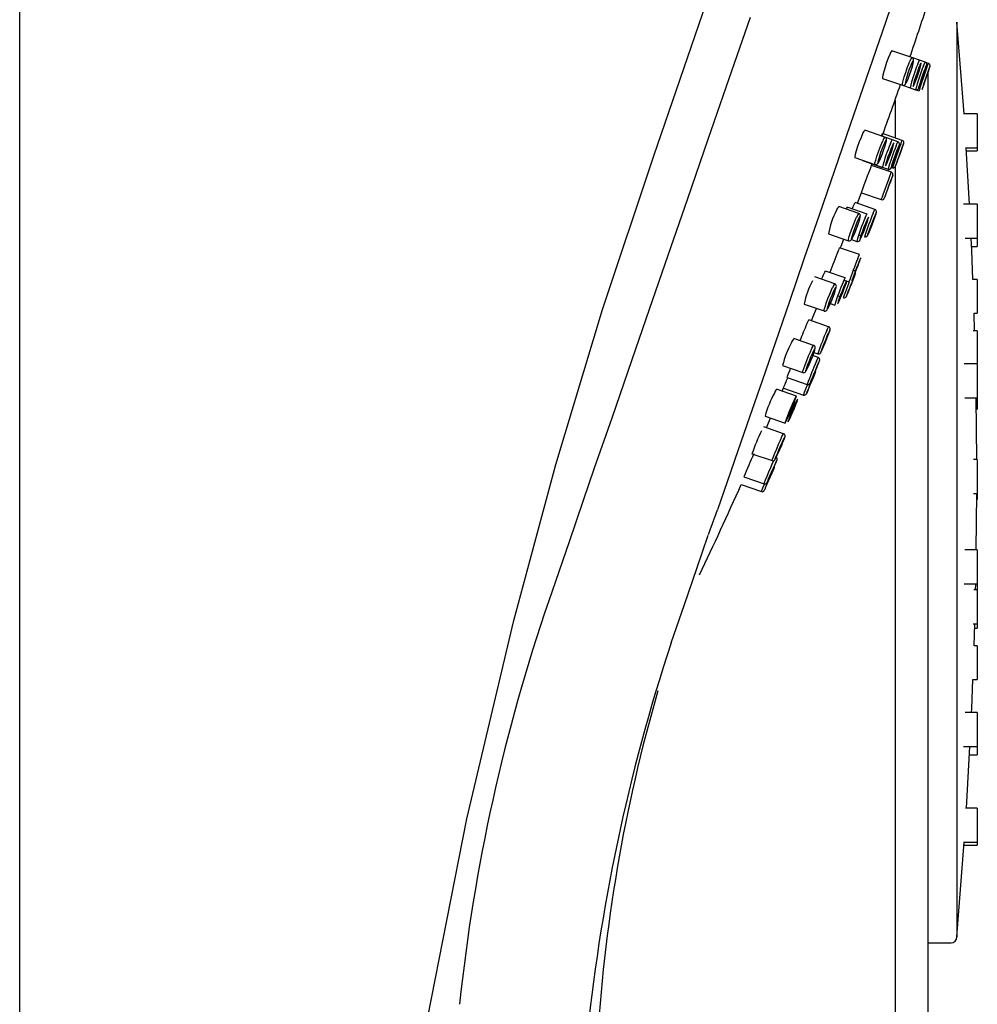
# Model space of a CAD drawing. Header units: millimetres. Extents: x 4590.23 to 4590.6, y 3428.22 to 3429.82.
# Tile 4 of 6: x 4590.23 to 4590.31, y 3429.1 to 3429.18. Entities that reach past the tile are written whole.
import ezdxf

# ---------------------------------------------------------------- set-up
doc = ezdxf.new("R2010")
doc.units = ezdxf.units.MM
doc.layers.add('SANINDUSA', color=3, linetype='Continuous')

msp = doc.modelspace()

# ---------------------------------------------------------------- linework, layer by layer
at = {"layer": 'SANINDUSA'}
for p, q in [((4590.226182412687, 3428.449397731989), (4590.226182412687, 3429.624402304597)), ((4590.307097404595, 3429.175832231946), (4590.306482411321, 3429.183704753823)), ((4590.306482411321, 3429.183704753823), (4590.306482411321, 3429.105304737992)), ((4590.302632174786, 3429.180655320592), (4590.300923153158, 3429.18124379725)), ((4590.303289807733, 3429.180428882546), (4590.302632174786, 3429.180655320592)), ((4590.303763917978, 3429.180265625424), (4590.303289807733, 3429.180428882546)), ((4590.304055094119, 3429.180165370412), (4590.303763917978, 3429.180265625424)), ((4590.300109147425, 3429.178879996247), (4590.301818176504, 3429.178291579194)), ((4590.303982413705, 3429.179404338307), (4590.303982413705, 3429.112760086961)), ((4590.301818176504, 3429.178291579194), (4590.302475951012, 3429.178065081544)), ((4590.302475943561, 3429.178065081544), (4590.302950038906, 3429.177901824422)), ((4590.302950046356, 3429.177901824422), (4590.303241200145, 3429.177801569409)), ((4590.301182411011, 3429.177017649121), (4590.301182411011, 3429.173780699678)), ((4590.308232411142, 3429.175832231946), (4590.307035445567, 3429.175832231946)), ((4590.308232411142, 3429.175832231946), (4590.308232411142, 3429.173373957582)), ((4590.300308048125, 3429.173850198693), (4590.298602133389, 3429.174437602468)), ((4590.301801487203, 3429.173567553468), (4590.300101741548, 3429.174152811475)), ((4590.300959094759, 3429.173605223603), (4590.300384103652, 3429.173803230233)), ((4590.301431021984, 3429.173435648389), (4590.300955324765, 3429.173599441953)), ((4590.301801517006, 3429.173567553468), (4590.301801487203, 3429.173567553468)), ((4590.307227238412, 3429.172932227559), (4590.308232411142, 3429.172932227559)), ((4590.307567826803, 3429.168088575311), (4590.307289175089, 3429.172932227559)), ((4590.308232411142, 3429.173373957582), (4590.308232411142, 3429.172932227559)), ((4590.308232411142, 3429.172932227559), (4590.308232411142, 3429.172670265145)), ((4590.297747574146, 3429.172087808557), (4590.299460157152, 3429.171498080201)), ((4590.307305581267, 3429.172670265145), (4590.308232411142, 3429.172670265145)), ((4590.298401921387, 3429.171841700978), (4590.300111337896, 3429.171253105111)), ((4590.298875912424, 3429.171671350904), (4590.300583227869, 3429.171083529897)), ((4590.299164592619, 3429.171404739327), (4590.299228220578, 3429.171577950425)), ((4590.300868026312, 3429.1708346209), (4590.299169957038, 3429.171419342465)), ((4590.300583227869, 3429.171083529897), (4590.300583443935, 3429.171083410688)), ((4590.30086658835, 3429.171245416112), (4590.300954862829, 3429.171215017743)), ((4590.300954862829, 3429.171215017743), (4590.300955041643, 3429.171214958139)), ((4590.301182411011, 3429.17128684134), (4590.301182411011, 3429.089670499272)), ((4590.300986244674, 3429.170563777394), (4590.300988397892, 3429.17056961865)), ((4590.298300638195, 3429.169074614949), (4590.300007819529, 3429.168486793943)), ((4590.298073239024, 3429.167306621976), (4590.296370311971, 3429.167892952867)), ((4590.298787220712, 3429.167246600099), (4590.297087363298, 3429.16783191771)), ((4590.299453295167, 3429.167645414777), (4590.297755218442, 3429.168230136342)), ((4590.308232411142, 3429.168088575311), (4590.307060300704, 3429.168088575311)), ((4590.308232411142, 3429.168088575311), (4590.308232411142, 3429.165630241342)), ((4590.299453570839, 3429.167645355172), (4590.299453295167, 3429.167645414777)), ((4590.29547676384, 3429.165556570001), (4590.297192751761, 3429.164965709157)), ((4590.298068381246, 3429.165478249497), (4590.298258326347, 3429.165412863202)), ((4590.29857674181, 3429.165303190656), (4590.29857712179, 3429.165303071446)), ((4590.307202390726, 3429.165188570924), (4590.308232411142, 3429.165188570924)), ((4590.308232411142, 3429.165630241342), (4590.308232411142, 3429.165188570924)), ((4590.308232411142, 3429.165188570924), (4590.308232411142, 3429.164472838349)), ((4590.298131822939, 3429.163776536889), (4590.29643561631, 3429.164360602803)), ((4590.297450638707, 3429.165062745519), (4590.297907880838, 3429.164905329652)), ((4590.297907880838, 3429.164905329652), (4590.297908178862, 3429.164905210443)), ((4590.30774191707, 3429.164472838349), (4590.308232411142, 3429.164472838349)), ((4590.298131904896, 3429.163776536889), (4590.298131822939, 3429.163776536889)), ((4590.296013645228, 3429.161276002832), (4590.294313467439, 3429.161861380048)), ((4590.296922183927, 3429.1617863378), (4590.29522497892, 3429.162370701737)), ((4590.297784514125, 3429.162143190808), (4590.297786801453, 3429.162148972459)), ((4590.296815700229, 3429.161585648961), (4590.297236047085, 3429.161440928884)), ((4590.308232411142, 3429.161652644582), (4590.307857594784, 3429.161652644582)), ((4590.308232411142, 3429.161652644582), (4590.308232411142, 3429.159194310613)), ((4590.296276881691, 3429.160252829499), (4590.296464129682, 3429.160188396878)), ((4590.293384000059, 3429.159537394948), (4590.295103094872, 3429.158945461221)), ((4590.295636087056, 3429.159585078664), (4590.29601573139, 3429.159454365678)), ((4590.295103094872, 3429.158945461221), (4590.295103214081, 3429.158945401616)), ((4590.308003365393, 3429.157237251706), (4590.307958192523, 3429.158752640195)), ((4590.307958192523, 3429.158752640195), (4590.308232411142, 3429.158752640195)), ((4590.308232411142, 3429.159194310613), (4590.308232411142, 3429.158752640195)), ((4590.295491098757, 3429.1575964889), (4590.293795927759, 3429.158180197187)), ((4590.295491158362, 3429.1575964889), (4590.295491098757, 3429.1575964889)), ((4590.308232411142, 3429.157237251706), (4590.307871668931, 3429.157237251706)), ((4590.308232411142, 3429.157237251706), (4590.308232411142, 3429.154778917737)), ((4590.294208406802, 3429.155990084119), (4590.2925106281, 3429.156574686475)), ((4590.294591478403, 3429.154962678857), (4590.294139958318, 3429.15511812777)), ((4590.294238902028, 3429.155383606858), (4590.294563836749, 3429.15527172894)), ((4590.291549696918, 3429.154261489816), (4590.293271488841, 3429.153668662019)), ((4590.29459079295, 3429.154952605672), (4590.294586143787, 3429.15494706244)), ((4590.294591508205, 3429.154962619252), (4590.294591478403, 3429.154962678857)), ((4590.308232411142, 3429.154414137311), (4590.307104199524, 3429.154414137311)), ((4590.308232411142, 3429.154778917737), (4590.308232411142, 3429.154414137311)), ((4590.308232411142, 3429.154414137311), (4590.308232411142, 3429.151955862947)), ((4590.2919331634, 3429.15323390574), (4590.293651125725, 3429.152642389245)), ((4590.292726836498, 3429.151652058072), (4590.291031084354, 3429.152235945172)), ((4590.291507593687, 3429.15207191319), (4590.291626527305, 3429.152351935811)), ((4590.291621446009, 3429.152337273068), (4590.293339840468, 3429.15174557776)), ((4590.308232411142, 3429.151955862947), (4590.308232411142, 3429.151514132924)), ((4590.307158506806, 3429.151514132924), (4590.308232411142, 3429.151514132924)), ((4590.308179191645, 3429.146212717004), (4590.308128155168, 3429.151514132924)), ((4590.308232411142, 3429.151514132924), (4590.308232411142, 3429.150978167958)), ((4590.308232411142, 3429.150978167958), (4590.308232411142, 3429.150536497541)), ((4590.308142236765, 3429.150536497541), (4590.308232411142, 3429.150536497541)), ((4590.290044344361, 3429.14993168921), (4590.291768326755, 3429.149338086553)), ((4590.291625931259, 3429.148428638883), (4590.289931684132, 3429.149012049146)), ((4590.288925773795, 3429.146714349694), (4590.290651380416, 3429.146120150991)), ((4590.308232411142, 3429.146212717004), (4590.307906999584, 3429.146212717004)), ((4590.308232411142, 3429.146212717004), (4590.308232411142, 3429.143754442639)), ((4590.288236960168, 3429.144733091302), (4590.289963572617, 3429.144138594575)), ((4590.288004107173, 3429.144064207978), (4590.289731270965, 3429.143469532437)), ((4590.289979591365, 3429.143580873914), (4590.289982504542, 3429.143587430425)), ((4590.307908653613, 3429.143312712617), (4590.308232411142, 3429.143312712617)), ((4590.308142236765, 3429.13847305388), (4590.308180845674, 3429.143312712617)), ((4590.308232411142, 3429.143754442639), (4590.308232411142, 3429.143312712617)), ((4590.308232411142, 3429.143312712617), (4590.308232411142, 3429.142796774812)), ((4590.308179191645, 3429.142796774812), (4590.308232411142, 3429.142796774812)), ((4590.308232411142, 3429.13847305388), (4590.307155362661, 3429.13847305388)), ((4590.308232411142, 3429.13847305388), (4590.308232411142, 3429.136014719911)), ((4590.308232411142, 3429.136014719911), (4590.308232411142, 3429.135573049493)), ((4590.307107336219, 3429.135573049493), (4590.308232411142, 3429.135573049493)), ((4590.308232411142, 3429.135037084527), (4590.307942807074, 3429.135037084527)), ((4590.308083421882, 3429.135037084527), (4590.308094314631, 3429.135573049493)), ((4590.308232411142, 3429.135573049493), (4590.308232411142, 3429.135037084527)), ((4590.308232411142, 3429.135037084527), (4590.308232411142, 3429.132578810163)), ((4590.308232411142, 3429.132578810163), (4590.308232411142, 3429.13213708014)), ((4590.307872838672, 3429.13213708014), (4590.308232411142, 3429.13213708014)), ((4590.307958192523, 3429.130256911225), (4590.308013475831, 3429.13213708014)), ((4590.308003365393, 3429.131772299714), (4590.308232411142, 3429.131772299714)), ((4590.308232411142, 3429.13213708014), (4590.308232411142, 3429.131772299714)), ((4590.308232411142, 3429.130256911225), (4590.307958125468, 3429.130256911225)), ((4590.308232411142, 3429.130256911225), (4590.308232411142, 3429.127798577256)), ((4590.307857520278, 3429.127356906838), (4590.308232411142, 3429.127356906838)), ((4590.308232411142, 3429.127798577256), (4590.308232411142, 3429.127356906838)), ((4590.308232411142, 3429.124536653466), (4590.307200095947, 3429.124536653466)), ((4590.308232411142, 3429.124536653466), (4590.308232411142, 3429.122078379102)), ((4590.307062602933, 3429.121636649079), (4590.308232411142, 3429.121636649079)), ((4590.307305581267, 3429.11633922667), (4590.307604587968, 3429.121636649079)), ((4590.308232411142, 3429.122078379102), (4590.308232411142, 3429.121636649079)), ((4590.308232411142, 3429.121636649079), (4590.308232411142, 3429.12092097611)), ((4590.307567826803, 3429.12092097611), (4590.308232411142, 3429.12092097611)), ((4590.308232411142, 3429.11633922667), (4590.307226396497, 3429.11633922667)), ((4590.308232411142, 3429.11633922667), (4590.308232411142, 3429.113880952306)), ((4590.308232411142, 3429.113880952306), (4590.308232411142, 3429.113439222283)), ((4590.306482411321, 3429.105304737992), (4590.307115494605, 3429.113439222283)), ((4590.307036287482, 3429.113439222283), (4590.308232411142, 3429.113439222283)), ((4590.307097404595, 3429.11317725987), (4590.308232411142, 3429.11317725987)), ((4590.308232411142, 3429.113439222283), (4590.308232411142, 3429.11317725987)), ((4590.303982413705, 3429.112760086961), (4590.303982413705, 3429.098854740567)), ((4590.303982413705, 3429.104804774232), (4590.305982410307, 3429.104804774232))]:
    msp.add_line(p, q, dxfattribs=at)
for points in [[(4590.301431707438, 3429.186776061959), (4590.300071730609, 3429.182826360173), (4590.298706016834, 3429.178860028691), (4590.297344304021, 3429.17490537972), (4590.295996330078, 3429.170990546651), (4590.294671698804, 3429.167143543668), (4590.293379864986, 3429.163391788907), (4590.292130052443, 3429.159762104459), (4590.290931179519, 3429.156280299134), (4590.289791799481, 3429.152971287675), (4590.288720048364, 3429.14985867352), (4590.287723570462, 3429.146964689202), (4590.28680947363, 3429.144310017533), (4590.285984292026, 3429.141913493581)], [(4590.268506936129, 3429.132421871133), (4590.272121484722, 3429.145796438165), (4590.276117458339, 3429.159073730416), (4590.280513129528, 3429.172253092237), (4590.285037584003, 3429.185391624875)], [(4590.288768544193, 3429.184106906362), (4590.288768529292, 3429.184106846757), (4590.286954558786, 3429.1788434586), (4590.285156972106, 3429.173629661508), (4590.283409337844, 3429.168563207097), (4590.281728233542, 3429.163693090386), (4590.280128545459, 3429.159063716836), (4590.278639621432, 3429.154761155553), (4590.276906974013, 3429.149760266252), (4590.27541596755, 3429.145473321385)], [(4590.300730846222, 3429.180925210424), (4590.300599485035, 3429.180609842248), (4590.300458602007, 3429.180232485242), (4590.300324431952, 3429.179836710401), (4590.300211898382, 3429.179466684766), (4590.30013333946, 3429.179163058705), (4590.300097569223, 3429.178959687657), (4590.300108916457, 3429.178880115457), (4590.300109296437, 3429.178880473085)], [(4590.302596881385, 3429.180139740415), (4590.302524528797, 3429.1799701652), (4590.302407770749, 3429.179668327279), (4590.302291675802, 3429.179337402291), (4590.302188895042, 3429.179013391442), (4590.302111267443, 3429.178733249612), (4590.30206785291, 3429.178529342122), (4590.30206374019, 3429.178425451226), (4590.302099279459, 3429.178433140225), (4590.302170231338, 3429.178550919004), (4590.302268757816, 3429.178765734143), (4590.302338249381, 3429.178935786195), (4590.30245616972, 3429.179250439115), (4590.302569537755, 3429.179583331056), (4590.302665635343, 3429.179897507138), (4590.302733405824, 3429.180157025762), (4590.302764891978, 3429.18033178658), (4590.302756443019, 3429.18040146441), (4590.302709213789, 3429.180358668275), (4590.302628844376, 3429.180209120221), (4590.302596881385, 3429.180139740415)], [(4590.302460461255, 3429.17926551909), (4590.30253546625, 3429.179477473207), (4590.302653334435, 3429.179851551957), (4590.302737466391, 3429.180166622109), (4590.302777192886, 3429.180399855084), (4590.302775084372, 3429.180473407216), (4590.302752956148, 3429.180547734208), (4590.30271051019, 3429.180606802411), (4590.3026426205, 3429.180651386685), (4590.302631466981, 3429.180653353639)], [(4590.303126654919, 3429.18010528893), (4590.303219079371, 3429.180317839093), (4590.3032791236, 3429.180423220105), (4590.303284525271, 3429.180413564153)], [(4590.301823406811, 3429.178306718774), (4590.301810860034, 3429.178302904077), (4590.301821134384, 3429.178424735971), (4590.301877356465, 3429.178665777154), (4590.301972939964, 3429.178998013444), (4590.302096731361, 3429.179383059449), (4590.302234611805, 3429.179777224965), (4590.302371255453, 3429.180136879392), (4590.302454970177, 3429.180339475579)], [(4590.303269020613, 3429.179905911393), (4590.303264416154, 3429.179894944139), (4590.303157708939, 3429.179626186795), (4590.303041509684, 3429.179308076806), (4590.302928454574, 3429.17897512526), (4590.302831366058, 3429.178664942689), (4590.302761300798, 3429.178412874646), (4590.302726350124, 3429.17824776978), (4590.302730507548, 3429.178188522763), (4590.302773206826, 3429.178241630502), (4590.302849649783, 3429.178401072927), (4590.302910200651, 3429.178545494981), (4590.3030211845, 3429.178833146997), (4590.30312282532, 3429.179117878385)], [(4590.30312282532, 3429.179117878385), (4590.303137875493, 3429.179160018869), (4590.303247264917, 3429.179489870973), (4590.30333699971, 3429.179785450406), (4590.30339679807, 3429.180013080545), (4590.30341976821, 3429.180146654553), (4590.303403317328, 3429.180170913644), (4590.303349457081, 3429.180083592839), (4590.303269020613, 3429.179905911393)], [(4590.30375868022, 3429.179738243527), (4590.303755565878, 3429.179730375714), (4590.3036531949, 3429.179461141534), (4590.303538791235, 3429.17914219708), (4590.303425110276, 3429.178809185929), (4590.303324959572, 3429.178499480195), (4590.303249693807, 3429.178248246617), (4590.303207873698, 3429.178083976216), (4590.303204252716, 3429.178025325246), (4590.303239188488, 3429.178078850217), (4590.30330876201, 3429.178238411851), (4590.303366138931, 3429.17838366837), (4590.303473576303, 3429.178671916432), (4590.303476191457, 3429.178679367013)], [(4590.30347597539, 3429.178679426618), (4590.303494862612, 3429.178730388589), (4590.303627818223, 3429.179111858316), (4590.303748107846, 3429.179477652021), (4590.303840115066, 3429.179780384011), (4590.303892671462, 3429.179987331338), (4590.303901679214, 3429.180061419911), (4590.303898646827, 3429.18010439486), (4590.303885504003, 3429.180150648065), (4590.303852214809, 3429.180205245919), (4590.303795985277, 3429.180251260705), (4590.303762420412, 3429.180262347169)], [(4590.303476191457, 3429.178679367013), (4590.303589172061, 3429.178999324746), (4590.303699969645, 3429.179329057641), (4590.303793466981, 3429.179624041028), (4590.303859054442, 3429.179850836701), (4590.303889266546, 3429.179983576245), (4590.303880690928, 3429.180007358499), (4590.303834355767, 3429.179919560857), (4590.30375868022, 3429.179738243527)], [(4590.304062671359, 3429.179626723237), (4590.304061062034, 3429.179622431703), (4590.303962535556, 3429.179350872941), (4590.303849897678, 3429.179030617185), (4590.303735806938, 3429.178697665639), (4590.303633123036, 3429.178389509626), (4590.303553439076, 3429.178140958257), (4590.303505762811, 3429.177980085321), (4590.303495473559, 3429.177925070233), (4590.303523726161, 3429.177982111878), (4590.303587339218, 3429.178144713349), (4590.303641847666, 3429.178291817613), (4590.303746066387, 3429.178582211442), (4590.30386056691, 3429.178910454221), (4590.303972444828, 3429.179239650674), (4590.30406910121, 3429.179532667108), (4590.304139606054, 3429.179756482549), (4590.304176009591, 3429.179885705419), (4590.304174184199, 3429.179905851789), (4590.304134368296, 3429.179814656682), (4590.304062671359, 3429.179626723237)], [(4590.303616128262, 3429.179937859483), (4590.303703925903, 3429.180154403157), (4590.303756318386, 3429.180259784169), (4590.303758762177, 3429.180250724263)], [(4590.303919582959, 3429.179825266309), (4590.304003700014, 3429.180049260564), (4590.304049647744, 3429.180158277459), (4590.304049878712, 3429.180150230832)], [(4590.304131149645, 3429.179730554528), (4590.30417303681, 3429.179871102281), (4590.304188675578, 3429.179942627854), (4590.304190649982, 3429.179966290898), (4590.304188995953, 3429.180000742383), (4590.304176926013, 3429.180048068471), (4590.304146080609, 3429.180101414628), (4590.304093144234, 3429.180147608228), (4590.304058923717, 3429.180160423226)], [(4590.301820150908, 3429.178294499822), (4590.301878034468, 3429.178280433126), (4590.301948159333, 3429.178289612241), (4590.302000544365, 3429.178313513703), (4590.3020401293, 3429.178344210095), (4590.302077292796, 3429.17838623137), (4590.302145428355, 3429.178497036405), (4590.302268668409, 3429.178762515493), (4590.302398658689, 3429.179090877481), (4590.302460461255, 3429.17926551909)], [(4590.30295112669, 3429.177905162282), (4590.302983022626, 3429.177893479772), (4590.303052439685, 3429.177894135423), (4590.30310498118, 3429.17791142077), (4590.303143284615, 3429.177935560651), (4590.303168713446, 3429.177959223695), (4590.303187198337, 3429.177981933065), (4590.303207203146, 3429.178013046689), (4590.303262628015, 3429.178127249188), (4590.303364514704, 3429.178378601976), (4590.30347597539, 3429.178679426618)], [(4590.298405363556, 3429.17412002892), (4590.298268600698, 3429.173805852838), (4590.298121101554, 3429.173429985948), (4590.297979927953, 3429.173035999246), (4590.29786093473, 3429.172668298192), (4590.2977771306, 3429.172367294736), (4590.297737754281, 3429.172166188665), (4590.297747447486, 3429.172087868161), (4590.297747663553, 3429.172088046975)], [(4590.300007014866, 3429.173925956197), (4590.300050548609, 3429.174037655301), (4590.300096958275, 3429.174145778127), (4590.300096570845, 3429.174137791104)], [(4590.300116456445, 3429.172469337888), (4590.300179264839, 3429.17263593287), (4590.300306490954, 3429.173011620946), (4590.300400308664, 3429.173332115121), (4590.300449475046, 3429.173569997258), (4590.300448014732, 3429.17368372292), (4590.300426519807, 3429.173746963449), (4590.300382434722, 3429.173805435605), (4590.300313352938, 3429.173848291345), (4590.300307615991, 3429.173849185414)], [(4590.299465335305, 3429.171513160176), (4590.299453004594, 3429.171509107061), (4590.299465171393, 3429.171629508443), (4590.299524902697, 3429.171868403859), (4590.299625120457, 3429.17219795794), (4590.299754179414, 3429.172580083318), (4590.299897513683, 3429.172971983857), (4590.300039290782, 3429.173330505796), (4590.300127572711, 3429.173536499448)], [(4590.30026832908, 3429.173333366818), (4590.300191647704, 3429.173161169), (4590.300069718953, 3429.172860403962), (4590.299948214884, 3429.172531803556), (4590.29984011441, 3429.17221053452), (4590.299757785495, 3429.171932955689), (4590.299710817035, 3429.171731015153), (4590.299704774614, 3429.171628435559), (4590.299740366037, 3429.171636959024), (4590.299813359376, 3429.171755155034), (4590.299915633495, 3429.171969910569), (4590.299988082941, 3429.172139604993), (4590.300111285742, 3429.172452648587), (4590.300230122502, 3429.172783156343), (4590.300331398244, 3429.173094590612), (4590.300403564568, 3429.173351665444), (4590.300438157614, 3429.173524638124), (4590.300431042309, 3429.173593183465), (4590.300383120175, 3429.173549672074), (4590.300300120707, 3429.173399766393), (4590.30026832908, 3429.173333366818)], [(4590.300934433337, 3429.173080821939), (4590.300928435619, 3429.173067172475), (4590.300817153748, 3429.172798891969), (4590.300695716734, 3429.172482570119), (4590.300577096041, 3429.172151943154), (4590.300474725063, 3429.171844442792), (4590.300400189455, 3429.17159469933), (4590.300362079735, 3429.171431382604), (4590.300364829, 3429.17137332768), (4590.300408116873, 3429.171427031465), (4590.300487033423, 3429.171586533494), (4590.300550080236, 3429.171731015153), (4590.300665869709, 3429.172017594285), (4590.300788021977, 3429.172342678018), (4590.300902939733, 3429.172669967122), (4590.300997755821, 3429.172962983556), (4590.301061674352, 3429.173188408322), (4590.301087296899, 3429.173320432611), (4590.301071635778, 3429.173343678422), (4590.301016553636, 3429.173255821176), (4590.300934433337, 3429.173080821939)], [(4590.300793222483, 3429.173283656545), (4590.300887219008, 3429.173493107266), (4590.300948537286, 3429.17359914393), (4590.300953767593, 3429.173589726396)], [(4590.301423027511, 3429.172907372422), (4590.301418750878, 3429.172896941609), (4590.301312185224, 3429.172628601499), (4590.301192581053, 3429.172311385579), (4590.3010732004, 3429.171980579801), (4590.300967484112, 3429.171673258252), (4590.300887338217, 3429.171424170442), (4590.300841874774, 3429.171261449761), (4590.300836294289, 3429.171203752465), (4590.300871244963, 3429.171257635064), (4590.300942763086, 3429.17141695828), (4590.30100236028, 3429.17156197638), (4590.301114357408, 3429.171849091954), (4590.301144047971, 3429.171928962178)], [(4590.301143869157, 3429.171929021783), (4590.301223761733, 3429.172142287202), (4590.301357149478, 3429.172516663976), (4590.301467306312, 3429.172844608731), (4590.301540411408, 3429.173086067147), (4590.301562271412, 3429.173178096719), (4590.301568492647, 3429.173238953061), (4590.301564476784, 3429.173280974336), (4590.301548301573, 3429.173330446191), (4590.301510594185, 3429.173384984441), (4590.301450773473, 3429.173427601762), (4590.301428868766, 3429.173433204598)], [(4590.301144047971, 3429.171928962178), (4590.301235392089, 3429.172174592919), (4590.301351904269, 3429.172502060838), (4590.301450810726, 3429.172794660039), (4590.301520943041, 3429.173019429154), (4590.301554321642, 3429.173150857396), (4590.30154710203, 3429.173173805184), (4590.301500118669, 3429.173085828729), (4590.301423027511, 3429.172907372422)], [(4590.301808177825, 3429.173025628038), (4590.301805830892, 3429.173019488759), (4590.301703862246, 3429.172748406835), (4590.301586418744, 3429.17242946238), (4590.301466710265, 3429.172098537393), (4590.301358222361, 3429.171792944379), (4590.301273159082, 3429.171547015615), (4590.301221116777, 3429.171388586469), (4590.301207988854, 3429.171335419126), (4590.30123527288, 3429.171393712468), (4590.301299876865, 3429.171556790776), (4590.301356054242, 3429.171704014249), (4590.301464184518, 3429.171993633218), (4590.30158380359, 3429.172320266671), (4590.301701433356, 3429.172647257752), (4590.301803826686, 3429.172937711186), (4590.301879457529, 3429.173158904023), (4590.301919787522, 3429.173285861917), (4590.301920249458, 3429.173304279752), (4590.301880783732, 3429.173212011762), (4590.301808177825, 3429.173025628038)], [(4590.301281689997, 3429.173110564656), (4590.301370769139, 3429.173323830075), (4590.301423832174, 3429.173429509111), (4590.301425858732, 3429.173420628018)], [(4590.301436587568, 3429.171919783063), (4590.301534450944, 3429.172184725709), (4590.301670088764, 3429.172559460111), (4590.301790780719, 3429.17290016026), (4590.301879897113, 3429.173159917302), (4590.301927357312, 3429.173311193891), (4590.301933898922, 3429.173340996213), (4590.301936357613, 3429.173361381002), (4590.301936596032, 3429.173388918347), (4590.301928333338, 3429.173435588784), (4590.301903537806, 3429.173488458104), (4590.301856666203, 3429.173538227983), (4590.301802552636, 3429.173565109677)], [(4590.301666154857, 3429.173227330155), (4590.301751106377, 3429.173449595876), (4590.301796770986, 3429.173559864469), (4590.301796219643, 3429.173552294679)], [(4590.299461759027, 3429.171501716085), (4590.299510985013, 3429.171487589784), (4590.299582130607, 3429.171494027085), (4590.299635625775, 3429.171516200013), (4590.299675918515, 3429.171545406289), (4590.299712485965, 3429.171584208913), (4590.299773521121, 3429.171676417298), (4590.299900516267, 3429.171933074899), (4590.300034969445, 3429.172253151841), (4590.300116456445, 3429.172469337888)], [(4590.300584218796, 3429.17108627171), (4590.300605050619, 3429.171077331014), (4590.300675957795, 3429.171074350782), (4590.300730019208, 3429.171089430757), (4590.300770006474, 3429.171112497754), (4590.300796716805, 3429.17113580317), (4590.300815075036, 3429.171157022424), (4590.300832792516, 3429.17118277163), (4590.300867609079, 3429.171247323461), (4590.30096643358, 3429.171472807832), (4590.301084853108, 3429.171771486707), (4590.301143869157, 3429.171929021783)], [(4590.299041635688, 3429.171073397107), (4590.299126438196, 3429.17130198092), (4590.299167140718, 3429.171411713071), (4590.299164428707, 3429.171404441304)], [(4590.300955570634, 3429.171216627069), (4590.301021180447, 3429.171204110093), (4590.301080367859, 3429.171213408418), (4590.301125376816, 3429.171234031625), (4590.301157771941, 3429.171258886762), (4590.301177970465, 3429.171280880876), (4590.301188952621, 3429.17129608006), (4590.301196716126, 3429.171308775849), (4590.301204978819, 3429.171324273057), (4590.301223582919, 3429.171365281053), (4590.301299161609, 3429.171554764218), (4590.301403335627, 3429.171829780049), (4590.301436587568, 3429.171919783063)], [(4590.298305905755, 3429.169089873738), (4590.298303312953, 3429.169082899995), (4590.298344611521, 3429.169194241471), (4590.298429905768, 3429.169424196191), (4590.298549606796, 3429.169746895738), (4590.298690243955, 3429.170126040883), (4590.298835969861, 3429.170518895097), (4590.298970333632, 3429.170881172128), (4590.299041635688, 3429.171073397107)], [(4590.30000859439, 3429.168489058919), (4590.300030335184, 3429.168548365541), (4590.300098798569, 3429.168735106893), (4590.300205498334, 3429.169026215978), (4590.300338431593, 3429.169388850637), (4590.300482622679, 3429.169782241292), (4590.300621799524, 3429.170161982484), (4590.300742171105, 3429.170490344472)], [(4590.30088379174, 3429.170287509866), (4590.300882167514, 3429.170283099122), (4590.300781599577, 3429.170011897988), (4590.300663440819, 3429.169693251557), (4590.300541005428, 3429.169363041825), (4590.300428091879, 3429.1690585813), (4590.300337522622, 3429.168814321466), (4590.300279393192, 3429.16865756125), (4590.300260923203, 3429.168607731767)], [(4590.300742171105, 3429.170490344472), (4590.300824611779, 3429.170715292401), (4590.300865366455, 3429.170826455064), (4590.300862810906, 3429.17081948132)], [(4590.300988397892, 3429.17056961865), (4590.300953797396, 3429.170476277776), (4590.30088379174, 3429.170287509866)], [(4590.297956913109, 3429.168160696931), (4590.29801903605, 3429.168325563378), (4590.298306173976, 3429.169090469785)], [(4590.296991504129, 3429.167679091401), (4590.297013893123, 3429.167725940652), (4590.297077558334, 3429.167827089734), (4590.29708224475, 3429.167817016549)], [(4590.297512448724, 3429.167685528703), (4590.297522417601, 3429.167710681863), (4590.297599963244, 3429.167899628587)], [(4590.297599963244, 3429.167899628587), (4590.297696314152, 3429.168122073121), (4590.297749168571, 3429.168224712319), (4590.297750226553, 3429.168215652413)], [(4590.29719787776, 3429.164980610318), (4590.297186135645, 3429.164976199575), (4590.29720108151, 3429.16509445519), (4590.297264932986, 3429.165330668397), (4590.297370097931, 3429.165657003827), (4590.297504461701, 3429.166036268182), (4590.297653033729, 3429.166426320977), (4590.297799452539, 3429.166784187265), (4590.297891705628, 3429.166993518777)], [(4590.298031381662, 3429.166787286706), (4590.297950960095, 3429.166612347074), (4590.297824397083, 3429.166312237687), (4590.297697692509, 3429.165985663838), (4590.297584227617, 3429.165667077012), (4590.297496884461, 3429.165392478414), (4590.297445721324, 3429.165193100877), (4590.297436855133, 3429.165092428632), (4590.297471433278, 3429.165102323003), (4590.297545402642, 3429.165221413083), (4590.297650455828, 3429.165436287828), (4590.297725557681, 3429.165606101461), (4590.29785361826, 3429.165918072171), (4590.297977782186, 3429.166246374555), (4590.298084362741, 3429.166554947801), (4590.29816134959, 3429.166809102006), (4590.298199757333, 3429.166979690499), (4590.298194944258, 3429.167046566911), (4590.298147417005, 3429.167001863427), (4590.298062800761, 3429.166851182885), (4590.298031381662, 3429.166787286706)], [(4590.297969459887, 3429.166226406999), (4590.298031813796, 3429.166396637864), (4590.298139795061, 3429.16672881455), (4590.29820420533, 3429.16697957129), (4590.298216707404, 3429.16709109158), (4590.298209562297, 3429.167153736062), (4590.298184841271, 3429.167215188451), (4590.298136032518, 3429.167271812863), (4590.298072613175, 3429.16730513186)], [(4590.298761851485, 3429.166719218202), (4590.298754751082, 3429.166703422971), (4590.298640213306, 3429.166435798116), (4590.298513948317, 3429.166120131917), (4590.298390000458, 3429.165791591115), (4590.298282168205, 3429.165486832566), (4590.298202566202, 3429.165239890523), (4590.298160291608, 3429.165078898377), (4590.298160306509, 3429.165022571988), (4590.298202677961, 3429.165077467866), (4590.298282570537, 3429.165237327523), (4590.298347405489, 3429.165382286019), (4590.298467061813, 3429.165668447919), (4590.298594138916, 3429.165992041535), (4590.298714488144, 3429.166317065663), (4590.298814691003, 3429.166607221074), (4590.298883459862, 3429.166830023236), (4590.298912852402, 3429.166959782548), (4590.298899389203, 3429.166981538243), (4590.298844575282, 3429.166892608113), (4590.298761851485, 3429.166719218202)], [(4590.298621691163, 3429.166925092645), (4590.298716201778, 3429.167132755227), (4590.298777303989, 3429.167239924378), (4590.298781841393, 3429.167230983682)], [(4590.299447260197, 3429.167113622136), (4590.29944242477, 3429.167102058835), (4590.299333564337, 3429.166833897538), (4590.299210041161, 3429.166517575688), (4590.299085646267, 3429.166188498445), (4590.298974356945, 3429.165883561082), (4590.298888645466, 3429.165637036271), (4590.298838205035, 3429.165476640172), (4590.298828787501, 3429.165420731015), (4590.298861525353, 3429.165475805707), (4590.298932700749, 3429.16563548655), (4590.298993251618, 3429.165780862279), (4590.29909735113, 3429.16604073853)], [(4590.299097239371, 3429.166040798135), (4590.299214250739, 3429.166341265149), (4590.29935388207, 3429.166713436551), (4590.299471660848, 3429.167041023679), (4590.299552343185, 3429.167282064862), (4590.29958704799, 3429.167414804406), (4590.29958987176, 3429.167448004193), (4590.299587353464, 3429.167484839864), (4590.299572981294, 3429.167534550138), (4590.299538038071, 3429.167589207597), (4590.299481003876, 3429.167633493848), (4590.299451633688, 3429.167642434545)], [(4590.29909735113, 3429.16604073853), (4590.299108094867, 3429.16606756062), (4590.299233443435, 3429.166391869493), (4590.299355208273, 3429.166717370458), (4590.29945974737, 3429.167007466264), (4590.299535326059, 3429.167229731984), (4590.299573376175, 3429.167358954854), (4590.299569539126, 3429.167380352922), (4590.29952416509, 3429.167291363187), (4590.299447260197, 3429.167113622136)], [(4590.299306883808, 3429.167319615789), (4590.299395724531, 3429.167532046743), (4590.299447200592, 3429.167638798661), (4590.299448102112, 3429.167630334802)], [(4590.297193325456, 3429.164969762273), (4590.297224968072, 3429.164957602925), (4590.297298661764, 3429.164958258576), (4590.297354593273, 3429.16497703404), (4590.297396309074, 3429.165003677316), (4590.297430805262, 3429.165036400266), (4590.297475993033, 3429.165096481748), (4590.297605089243, 3429.165336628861), (4590.297741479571, 3429.165641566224), (4590.297893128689, 3429.166017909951), (4590.297969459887, 3429.166226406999)], [(4590.298577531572, 3429.165305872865), (4590.298637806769, 3429.16529234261), (4590.298698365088, 3429.165300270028), (4590.298744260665, 3429.165319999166), (4590.298776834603, 3429.165343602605), (4590.298797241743, 3429.165364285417), (4590.298811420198, 3429.165382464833), (4590.298825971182, 3429.165405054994), (4590.298858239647, 3429.165467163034), (4590.29895286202, 3429.165682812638), (4590.299071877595, 3429.165975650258), (4590.299097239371, 3429.166040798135)], [(4590.307857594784, 3429.161652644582), (4590.307757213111, 3429.164123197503), (4590.307709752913, 3429.165188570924)], [(4590.296289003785, 3429.164026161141), (4590.296382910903, 3429.164249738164), (4590.29643138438, 3429.164354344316), (4590.296430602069, 3429.164345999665)], [(4590.296495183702, 3429.164340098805), (4590.296560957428, 3429.164509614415), (4590.296790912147, 3429.165104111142)], [(4590.298132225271, 3429.163239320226), (4590.298127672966, 3429.163228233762), (4590.298018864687, 3429.162959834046), (4590.297893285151, 3429.162643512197), (4590.29776532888, 3429.162315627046), (4590.297649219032, 3429.162012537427), (4590.297558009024, 3429.161768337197), (4590.297501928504, 3429.161610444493), (4590.297487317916, 3429.161556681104), (4590.297515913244, 3429.161613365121), (4590.297584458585, 3429.161773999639), (4590.29764445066, 3429.161919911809), (4590.297759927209, 3429.162206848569), (4590.297887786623, 3429.162530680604), (4590.298013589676, 3429.162854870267), (4590.298123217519, 3429.16314299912), (4590.298204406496, 3429.163362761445), (4590.298248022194, 3429.163489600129), (4590.298249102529, 3429.163508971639), (4590.298207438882, 3429.163418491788), (4590.298132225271, 3429.163239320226)], [(4590.297992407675, 3429.163446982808), (4590.29807960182, 3429.163660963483), (4590.298127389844, 3429.163769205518), (4590.298126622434, 3429.163761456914)], [(4590.294886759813, 3429.161663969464), (4590.294966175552, 3429.161852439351), (4590.295049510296, 3429.162040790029)], [(4590.295049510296, 3429.162040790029), (4590.295155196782, 3429.162262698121), (4590.295216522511, 3429.16236521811), (4590.295219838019, 3429.162355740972)], [(4590.29767794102, 3429.161873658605), (4590.297674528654, 3429.161865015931), (4590.297568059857, 3429.161595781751), (4590.297442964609, 3429.161279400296), (4590.297313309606, 3429.160951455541), (4590.297193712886, 3429.160649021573), (4590.297097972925, 3429.160406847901), (4590.297036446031, 3429.160251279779), (4590.297016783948, 3429.160201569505)], [(4590.297786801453, 3429.162148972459), (4590.297750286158, 3429.162056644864), (4590.29767794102, 3429.161873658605)], [(4590.295108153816, 3429.158960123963), (4590.295097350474, 3429.158955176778), (4590.295115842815, 3429.159070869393), (4590.295184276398, 3429.159303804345), (4590.295294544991, 3429.159626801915), (4590.295434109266, 3429.160003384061), (4590.295587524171, 3429.16039194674), (4590.29573790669, 3429.160749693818), (4590.295833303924, 3429.160962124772)], [(4590.295972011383, 3429.160753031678), (4590.295888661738, 3429.160575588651), (4590.295758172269, 3429.160275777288), (4590.29562663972, 3429.15995075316), (4590.295507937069, 3429.159634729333), (4590.295415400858, 3429.159363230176), (4590.295359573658, 3429.159166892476), (4590.295347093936, 3429.159068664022), (4590.295379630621, 3429.159080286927), (4590.295453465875, 3429.159200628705), (4590.295560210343, 3429.159415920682), (4590.295637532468, 3429.159586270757), (4590.295769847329, 3429.159897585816), (4590.295899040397, 3429.160224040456), (4590.296010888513, 3429.160529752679), (4590.296092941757, 3429.160780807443), (4590.296135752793, 3429.160948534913), (4590.296134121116, 3429.161013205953), (4590.296088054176, 3429.160966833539), (4590.296002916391, 3429.160814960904), (4590.295972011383, 3429.160753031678)], [(4590.295782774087, 3429.159931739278), (4590.295852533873, 3429.160102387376), (4590.295990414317, 3429.160469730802), (4590.296093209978, 3429.160777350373), (4590.296149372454, 3429.160999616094), (4590.296155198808, 3429.161069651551), (4590.296148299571, 3429.161126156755), (4590.296123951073, 3429.161186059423), (4590.296075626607, 3429.161241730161), (4590.296012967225, 3429.161274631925)], [(4590.296899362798, 3429.161254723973), (4590.296891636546, 3429.16123761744), (4590.296775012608, 3429.160969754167), (4590.296645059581, 3429.160654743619), (4590.296516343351, 3429.160327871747), (4590.296403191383, 3429.160025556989), (4590.296318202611, 3429.159781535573), (4590.296271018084, 3429.159623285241), (4590.296267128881, 3429.159569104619), (4590.296307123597, 3429.159625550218), (4590.296386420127, 3429.159786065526), (4590.296452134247, 3429.159931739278), (4590.296574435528, 3429.160217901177), (4590.296705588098, 3429.16054054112), (4590.296830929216, 3429.160863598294), (4590.296936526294, 3429.161151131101), (4590.297010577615, 3429.161370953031), (4590.297044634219, 3429.161498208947), (4590.29703464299, 3429.161517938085), (4590.296981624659, 3429.161427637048), (4590.296899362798, 3429.161254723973)], [(4590.296760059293, 3429.161463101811), (4590.296854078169, 3429.161670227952), (4590.296913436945, 3429.161778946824), (4590.296916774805, 3429.161770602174)], [(4590.296765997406, 3429.160086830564), (4590.296788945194, 3429.160146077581), (4590.296860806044, 3429.160331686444), (4590.296972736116, 3429.160620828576), (4590.297112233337, 3429.160981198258), (4590.297263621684, 3429.161372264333), (4590.297285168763, 3429.161427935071)], [(4590.295100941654, 3429.158947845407), (4590.295108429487, 3429.158943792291), (4590.295185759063, 3429.158935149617), (4590.295245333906, 3429.158948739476), (4590.295289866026, 3429.158972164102), (4590.295323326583, 3429.158999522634), (4590.295356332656, 3429.159036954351), (4590.295426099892, 3429.159146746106), (4590.295555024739, 3429.159402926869), (4590.29569774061, 3429.159723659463), (4590.295782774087, 3429.159931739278)], [(4590.294016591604, 3429.158104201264), (4590.294142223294, 3429.158413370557), (4590.294448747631, 3429.159170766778)], [(4590.293628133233, 3429.157846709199), (4590.293731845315, 3429.158069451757), (4590.293789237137, 3429.158173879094), (4590.293790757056, 3429.158165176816)], [(4590.295160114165, 3429.156141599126), (4590.295231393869, 3429.156311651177), (4590.295380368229, 3429.156680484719), (4590.295505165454, 3429.157002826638), (4590.295589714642, 3429.157237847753), (4590.295618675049, 3429.157333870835), (4590.29562613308, 3429.157372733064), (4590.295628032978, 3429.157407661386), (4590.295623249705, 3429.157447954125), (4590.295602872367, 3429.157502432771), (4590.295560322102, 3429.157555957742), (4590.2954974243, 3429.157594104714), (4590.295488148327, 3429.15759571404)], [(4590.295335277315, 3429.157270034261), (4590.29542786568, 3429.157478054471), (4590.295483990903, 3429.157588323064), (4590.295485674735, 3429.157580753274)], [(4590.295473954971, 3429.157059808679), (4590.295466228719, 3429.157042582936), (4590.295349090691, 3429.15677430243), (4590.295216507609, 3429.156458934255), (4590.295084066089, 3429.156133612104), (4590.294966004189, 3429.155833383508), (4590.294875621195, 3429.155591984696), (4590.294823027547, 3429.155436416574), (4590.294814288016, 3429.155384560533), (4590.294850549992, 3429.155442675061), (4590.294927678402, 3429.155604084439), (4590.294993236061, 3429.155750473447), (4590.295116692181, 3429.15603693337), (4590.295160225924, 3429.156141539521)], [(4590.295160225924, 3429.156141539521), (4590.29525078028, 3429.156359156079), (4590.295380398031, 3429.156680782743), (4590.295491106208, 3429.156966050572), (4590.295570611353, 3429.157183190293), (4590.29560995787, 3429.157307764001), (4590.295604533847, 3429.157325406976), (4590.295554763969, 3429.157233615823), (4590.295473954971, 3429.157059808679)], [(4590.294031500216, 3429.155674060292), (4590.294065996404, 3429.155746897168), (4590.294161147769, 3429.155931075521), (4590.294208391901, 3429.155990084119), (4590.294208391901, 3429.155990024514)], [(4590.29406978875, 3429.154938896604), (4590.294104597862, 3429.15502431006), (4590.294231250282, 3429.155360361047), (4590.294315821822, 3429.155616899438), (4590.294346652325, 3429.155758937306), (4590.294346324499, 3429.155815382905), (4590.294333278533, 3429.155868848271), (4590.294299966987, 3429.155926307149), (4590.294242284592, 3429.15597482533), (4590.294206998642, 3429.155986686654)], [(4590.294565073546, 3429.155275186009), (4590.294616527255, 3429.155261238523), (4590.294678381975, 3429.155266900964), (4590.294725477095, 3429.155285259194), (4590.294759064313, 3429.155307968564), (4590.294780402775, 3429.155328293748), (4590.29479548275, 3429.155346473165), (4590.294811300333, 3429.155369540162), (4590.294848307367, 3429.155436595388), (4590.29495049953, 3429.155653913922), (4590.295078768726, 3429.155947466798), (4590.295160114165, 3429.156141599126)], [(4590.293276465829, 3429.153683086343), (4590.293266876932, 3429.153677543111), (4590.293289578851, 3429.153790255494), (4590.293362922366, 3429.154019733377), (4590.293478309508, 3429.154339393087), (4590.293622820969, 3429.154713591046), (4590.29378054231, 3429.155101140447), (4590.293934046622, 3429.155459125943), (4590.294031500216, 3429.155674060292)], [(4590.294169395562, 3429.155462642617), (4590.294084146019, 3429.155283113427), (4590.293950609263, 3429.154983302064), (4590.293814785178, 3429.154659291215), (4590.29369110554, 3429.15434559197), (4590.293593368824, 3429.154077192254), (4590.293532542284, 3429.153884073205), (4590.293515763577, 3429.153788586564), (4590.293545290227, 3429.153802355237), (4590.293617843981, 3429.153924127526), (4590.29372510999, 3429.154139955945), (4590.293804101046, 3429.15431120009), (4590.293939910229, 3429.154622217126), (4590.294073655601, 3429.154947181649), (4590.294190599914, 3429.155250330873), (4590.294277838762, 3429.155498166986), (4590.294325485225, 3429.155662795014), (4590.294327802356, 3429.15572484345), (4590.294284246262, 3429.155676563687), (4590.294199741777, 3429.15552337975), (4590.294169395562, 3429.155462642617)], [(4590.293273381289, 3429.153672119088), (4590.293327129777, 3429.153658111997), (4590.293390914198, 3429.153664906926), (4590.293439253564, 3429.153684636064), (4590.293474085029, 3429.15370871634), (4590.293501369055, 3429.153735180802), (4590.293533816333, 3429.153777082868), (4590.293654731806, 3429.153993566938), (4590.293791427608, 3429.154282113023), (4590.29395160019, 3429.154648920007), (4590.29406978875, 3429.154938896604)], [(4590.294582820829, 3429.154420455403), (4590.294575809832, 3429.154404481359), (4590.294459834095, 3429.154135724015), (4590.294326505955, 3429.153820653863), (4590.294190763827, 3429.153494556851), (4590.294068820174, 3429.153196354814), (4590.29397328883, 3429.152957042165), (4590.293915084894, 3429.152803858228), (4590.293900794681, 3429.152754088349), (4590.293932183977, 3429.152813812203), (4590.294005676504, 3429.152976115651), (4590.294069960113, 3429.153123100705), (4590.294192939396, 3429.153410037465), (4590.294198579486, 3429.15342344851)], [(4590.294198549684, 3429.15342344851), (4590.294209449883, 3429.153448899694), (4590.294363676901, 3429.153816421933), (4590.294509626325, 3429.154170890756), (4590.294626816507, 3429.154462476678), (4590.294699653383, 3429.154652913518), (4590.294719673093, 3429.154714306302), (4590.294725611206, 3429.154743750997), (4590.294727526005, 3429.154769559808), (4590.29472336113, 3429.154813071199), (4590.29470385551, 3429.154867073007), (4590.294662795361, 3429.154920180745), (4590.294601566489, 3429.154958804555), (4590.294588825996, 3429.15496130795)], [(4590.294198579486, 3429.15342344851), (4590.294328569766, 3429.15373220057), (4590.29446144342, 3429.154053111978), (4590.294576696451, 3429.154336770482), (4590.294661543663, 3429.154551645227), (4590.294706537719, 3429.154673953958), (4590.294706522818, 3429.154689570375), (4590.294661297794, 3429.154596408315), (4590.294582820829, 3429.154420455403)], [(4590.294444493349, 3429.154631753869), (4590.294534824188, 3429.154842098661), (4590.294586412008, 3429.154953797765), (4590.294586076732, 3429.154946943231)], [(4590.291938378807, 3429.153249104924), (4590.291933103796, 3429.153242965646), (4590.291972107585, 3429.153354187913), (4590.292060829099, 3429.153581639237), (4590.292189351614, 3429.153899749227), (4590.292240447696, 3429.154023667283)], [(4590.294285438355, 3429.153513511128), (4590.294279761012, 3429.153500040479), (4590.29416628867, 3429.153230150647), (4590.294166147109, 3429.153229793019), (4590.294033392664, 3429.152914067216), (4590.293896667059, 3429.152588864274), (4590.293771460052, 3429.152291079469), (4590.293671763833, 3429.152053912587), (4590.293608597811, 3429.151903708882), (4590.293590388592, 3429.151860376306)], [(4590.293651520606, 3429.152644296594), (4590.29366286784, 3429.152638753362), (4590.293731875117, 3429.152632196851), (4590.293786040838, 3429.15264411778), (4590.293827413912, 3429.152665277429), (4590.293856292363, 3429.152688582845), (4590.293873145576, 3429.152707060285), (4590.293883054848, 3429.152720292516), (4590.293891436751, 3429.152733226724), (4590.293902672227, 3429.15275319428), (4590.293963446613, 3429.152881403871), (4590.294067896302, 3429.153118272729), (4590.294198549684, 3429.15342344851)], [(4590.291626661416, 3429.152352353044), (4590.291623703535, 3429.1523453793), (4590.291669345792, 3429.152453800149), (4590.291764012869, 3429.152678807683), (4590.291897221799, 3429.152995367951), (4590.291989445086, 3429.15321453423)], [(4590.293341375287, 3429.151750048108), (4590.29336245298, 3429.151801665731), (4590.293435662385, 3429.151981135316), (4590.29355122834, 3429.152264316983), (4590.293696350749, 3429.152620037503), (4590.293702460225, 3429.152634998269)], [(4590.291773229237, 3429.149352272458), (4590.291765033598, 3429.149346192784), (4590.291792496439, 3429.149455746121), (4590.291870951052, 3429.149681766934), (4590.291991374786, 3429.149998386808), (4590.292140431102, 3429.150370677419), (4590.292301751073, 3429.150757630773), (4590.292457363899, 3429.151116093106), (4590.292555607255, 3429.151332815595)], [(4590.292692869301, 3429.151119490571), (4590.292606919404, 3429.15093853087), (4590.292471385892, 3429.150638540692), (4590.292331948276, 3429.150315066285), (4590.292203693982, 3429.150003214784), (4590.292100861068, 3429.149737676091), (4590.292034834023, 3429.149547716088), (4590.292013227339, 3429.149455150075), (4590.292038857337, 3429.149471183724), (4590.292108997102, 3429.149594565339), (4590.292215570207, 3429.149811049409), (4590.292295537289, 3429.149983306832), (4590.292433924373, 3429.150294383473), (4590.292571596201, 3429.150618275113), (4590.292693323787, 3429.150919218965), (4590.292785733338, 3429.151164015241), (4590.292838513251, 3429.151325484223), (4590.292845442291, 3429.151384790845), (4590.292805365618, 3429.151334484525), (4590.292722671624, 3429.151179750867), (4590.292692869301, 3429.151119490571)], [(4590.292555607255, 3429.151332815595), (4590.292589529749, 3429.151405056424), (4590.292682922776, 3429.151590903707), (4590.292726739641, 3429.151652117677), (4590.292726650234, 3429.15165152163)], [(4590.290158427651, 3429.148933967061), (4590.2903387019, 3429.149349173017), (4590.290519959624, 3429.149767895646)], [(4590.291121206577, 3429.146664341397), (4590.291153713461, 3429.14673354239), (4590.291313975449, 3429.147089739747), (4590.291474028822, 3429.147458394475), (4590.291612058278, 3429.147789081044), (4590.291709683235, 3429.14803810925), (4590.291759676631, 3429.148201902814), (4590.291762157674, 3429.148232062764), (4590.291759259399, 3429.148270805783), (4590.291742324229, 3429.148324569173), (4590.29170370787, 3429.148379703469), (4590.29164365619, 3429.148421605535), (4590.291625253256, 3429.148425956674)], [(4590.291462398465, 3429.148105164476), (4590.291495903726, 3429.148178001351), (4590.291586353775, 3429.14836533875), (4590.291625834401, 3429.148428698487), (4590.291625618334, 3429.148427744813)], [(4590.290656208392, 3429.146134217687), (4590.290649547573, 3429.146127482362), (4590.290682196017, 3429.146234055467), (4590.290765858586, 3429.146456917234), (4590.290891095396, 3429.146771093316), (4590.291044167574, 3429.147142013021), (4590.291208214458, 3429.147528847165), (4590.291364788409, 3429.147887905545), (4590.291462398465, 3429.148105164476)], [(4590.291599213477, 3429.14789052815), (4590.291513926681, 3429.147709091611), (4590.291377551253, 3429.147408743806), (4590.291235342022, 3429.147085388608), (4590.291103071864, 3429.146774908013), (4590.290995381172, 3429.146511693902), (4590.290924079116, 3429.146324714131), (4590.290897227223, 3429.146234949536), (4590.290918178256, 3429.146253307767), (4590.29098483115, 3429.146378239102), (4590.291089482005, 3429.146595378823), (4590.29112136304, 3429.146664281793)], [(4590.29112136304, 3429.146664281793), (4590.291169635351, 3429.146768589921), (4590.291309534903, 3429.147079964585), (4590.291450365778, 3429.147403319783), (4590.2915764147, 3429.1477025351), (4590.291673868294, 3429.147944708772), (4590.291731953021, 3429.148103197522), (4590.291744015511, 3429.148159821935), (4590.291708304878, 3429.148107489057), (4590.291628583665, 3429.147951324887), (4590.291599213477, 3429.14789052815)], [(4590.290651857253, 3429.146123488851), (4590.290678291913, 3429.146113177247), (4590.290744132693, 3429.146111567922), (4590.290795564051, 3429.146125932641), (4590.290833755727, 3429.146147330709), (4590.290858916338, 3429.146168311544), (4590.290875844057, 3429.146186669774), (4590.290891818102, 3429.146207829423), (4590.290920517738, 3429.14625449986), (4590.291022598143, 3429.146454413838), (4590.291121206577, 3429.146664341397)], [(4590.28996836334, 3429.144152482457), (4590.289963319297, 3429.144145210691), (4590.290001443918, 3429.144249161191), (4590.290090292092, 3429.144469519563), (4590.2902200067, 3429.144781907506), (4590.290376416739, 3429.145152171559), (4590.290542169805, 3429.145539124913), (4590.290698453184, 3429.145898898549), (4590.290793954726, 3429.146115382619)], [(4590.290930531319, 3429.145899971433), (4590.290847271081, 3429.145719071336), (4590.290711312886, 3429.145418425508), (4590.290567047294, 3429.145094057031), (4590.290431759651, 3429.144785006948), (4590.290319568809, 3429.144523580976), (4590.290243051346, 3429.144339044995), (4590.290210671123, 3429.144251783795), (4590.290226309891, 3429.144272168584), (4590.290288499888, 3429.144398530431), (4590.290390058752, 3429.144616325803), (4590.290469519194, 3429.144790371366), (4590.29052799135, 3429.144920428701)], [(4590.290527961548, 3429.144920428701), (4590.290583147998, 3429.145042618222), (4590.290745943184, 3429.145409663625), (4590.290893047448, 3429.145747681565), (4590.291004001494, 3429.146009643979), (4590.291065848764, 3429.146165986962), (4590.291076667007, 3429.146201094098), (4590.291081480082, 3429.146226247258), (4590.291083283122, 3429.146255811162), (4590.291076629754, 3429.146305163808), (4590.291053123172, 3429.146359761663), (4590.291007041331, 3429.14641143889), (4590.290947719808, 3429.146442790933)], [(4590.29052799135, 3429.144920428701), (4590.290609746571, 3429.145102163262), (4590.29075281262, 3429.145425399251), (4590.290882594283, 3429.14572348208), (4590.290984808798, 3429.145963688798), (4590.291048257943, 3429.146119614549), (4590.291065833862, 3429.146173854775), (4590.291035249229, 3429.146119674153), (4590.290959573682, 3429.145962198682), (4590.290930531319, 3429.145899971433)], [(4590.27541596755, 3429.145473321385), (4590.274444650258, 3429.142627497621), (4590.273256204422, 3429.139161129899), (4590.27151491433, 3429.134100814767)], [(4590.290709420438, 3429.145217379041), (4590.290628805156, 3429.145036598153), (4590.29049397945, 3429.144734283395), (4590.290349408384, 3429.144410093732), (4590.290211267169, 3429.144100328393), (4590.290096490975, 3429.143843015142), (4590.290016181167, 3429.143662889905), (4590.289979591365, 3429.143580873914)], [(4590.290836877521, 3429.145503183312), (4590.290810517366, 3429.145444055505), (4590.290738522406, 3429.145282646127), (4590.290709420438, 3429.145217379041)], [(4590.289735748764, 3429.14348252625), (4590.289732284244, 3429.143474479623), (4590.289774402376, 3429.143572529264), (4590.28986684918, 3429.143787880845), (4590.289999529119, 3429.144096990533), (4590.290013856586, 3429.144130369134)], [(4590.289964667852, 3429.144141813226), (4590.289999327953, 3429.144130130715), (4590.290062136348, 3429.144131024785), (4590.290111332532, 3429.144146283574), (4590.290148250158, 3429.144168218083), (4590.290172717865, 3429.14418985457), (4590.290186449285, 3429.144205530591), (4590.290195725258, 3429.144218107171), (4590.290205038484, 3429.1442325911), (4590.290222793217, 3429.144264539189), (4590.290306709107, 3429.144436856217), (4590.290427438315, 3429.144697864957), (4590.290527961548, 3429.144920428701)], [(4590.285193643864, 3429.139784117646), (4590.285228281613, 3429.139872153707), (4590.285984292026, 3429.141913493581)], [(4590.281999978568, 3429.130496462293), (4590.281999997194, 3429.130496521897), (4590.28313389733, 3429.133789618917), (4590.284201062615, 3429.136888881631), (4590.285181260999, 3429.139735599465)], [(4590.261118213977, 3429.098296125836), (4590.264495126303, 3429.115415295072), (4590.268506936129, 3429.132421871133)], [(4590.30774191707, 3429.124536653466), (4590.307757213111, 3429.124886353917), (4590.307857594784, 3429.127356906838)]]:
    msp.add_lwpolyline(points, dxfattribs=at)
for centre, radius, start, end in [((4589.906672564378, 3429.31567312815), 0.4181666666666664, 341.171271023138, 341.814047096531), ((4590.301258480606, 3429.180809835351), 0.000540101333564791, 129.0638113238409, 167.6655709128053), ((4590.303392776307, 3429.180018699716), 0.0009911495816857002, 140.1842377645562, 161.1167868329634), ((4590.313327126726, 3429.175729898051), 0.0110992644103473, 156.7835687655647, 167.8412091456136), ((4590.318887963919, 3429.173815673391), 0.01645327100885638, 158.1550971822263, 165.6146012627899), ((4590.333289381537, 3429.1688556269), 0.03135152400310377, 159.51930615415, 163.4165472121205), ((4590.296713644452, 3429.181148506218), 0.006722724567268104, 334.7184365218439, 342.4200350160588), ((4589.906672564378, 3429.31567312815), 0.4181666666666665, 340.1859529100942, 340.8287289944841), ((4590.298947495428, 3429.173989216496), 0.000557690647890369, 128.919118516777, 166.4342587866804), ((4590.301091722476, 3429.173188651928), 0.00102497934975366, 139.9158105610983, 160.1614877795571), ((4590.311271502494, 3429.168636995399), 0.01146236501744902, 156.084797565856, 166.7918399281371), ((4590.317724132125, 3429.166312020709), 0.01779252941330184, 157.5361133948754, 164.4389309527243), ((4590.343029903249, 3429.157475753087), 0.044261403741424, 159.152850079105, 161.9125381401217), ((4589.906672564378, 3429.31567312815), 0.4201666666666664, 339.5116955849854, 339.7960776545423), ((4590.300803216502, 3429.170645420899), 0.0001999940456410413, 339.6515166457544, 70.21368060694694), ((4590.300072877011, 3429.16867588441), 0.000200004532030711, 251.0896705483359, 339.6588062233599), ((4590.296749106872, 3429.167420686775), 0.000597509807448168, 129.9549991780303, 165.0309712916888), ((4590.301646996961, 3429.164560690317), 0.006250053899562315, 151.1650018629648, 170.8297862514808), ((4590.298924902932, 3429.166602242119), 0.001104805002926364, 140.4620448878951, 159.2580884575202), ((4590.310240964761, 3429.161684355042), 0.01274648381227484, 155.7228010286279, 165.3474377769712), ((4590.320729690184, 3429.158422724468), 0.02319679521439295, 157.4468885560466, 162.7409483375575), ((4590.297965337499, 3429.165144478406), 0.0002447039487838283, 257.1888178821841, 343.0885249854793), ((4590.342927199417, 3429.144827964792), 0.05043502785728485, 157.6259225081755, 159.7994960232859), ((4590.337740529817, 3429.14731476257), 0.04289710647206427, 157.9096755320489, 160.770712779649), ((4589.906672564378, 3429.31567312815), 0.4201666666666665, 338.2829867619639, 338.5676987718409), ((4590.297602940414, 3429.162228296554), 0.0002004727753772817, 31.3962424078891, 71.96710488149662), ((4590.297603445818, 3429.162228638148), 0.0001998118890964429, 338.4090210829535, 16.96993363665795), ((4590.300148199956, 3429.15820257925), 0.006894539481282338, 151.0317151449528, 168.8302070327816), ((4590.296990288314, 3429.160505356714), 0.001243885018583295, 141.7483584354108, 158.4562951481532), ((4590.31097079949, 3429.15505644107), 0.01558815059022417, 155.7326100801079, 163.5983181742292), ((4590.296830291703, 3429.16027383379), 0.0002000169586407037, 251.0783299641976, 338.4171182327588), ((4590.320187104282, 3429.146010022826), 0.02907724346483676, 155.9786315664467, 159.0715475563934), ((4590.315459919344, 3429.148353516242), 0.02201148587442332, 156.1035597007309, 161.6708085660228), ((4590.299381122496, 3429.152384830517), 0.00805299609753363, 151.2987274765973, 166.5134979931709), ((4590.293061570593, 3429.156010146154), 0.0007824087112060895, 135.2495876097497, 161.9767753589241), ((4590.333595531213, 3429.137863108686), 0.04259097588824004, 156.8142331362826, 159.6901220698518), ((4589.906672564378, 3429.31567312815), 0.4201666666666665, 337.0531664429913, 337.337841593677), ((4590.299846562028, 3429.147115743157), 0.01019856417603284, 151.9614985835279, 163.9598602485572), ((4590.291776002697, 3429.151578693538), 0.000988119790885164, 139.334496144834, 160.4265215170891), ((4590.293404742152, 3429.151934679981), 0.0001999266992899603, 251.1653208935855, 337.222255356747), ((4590.282387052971, 3429.154591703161), 0.01074950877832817, 330.8294328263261, 344.126298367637), ((4590.302917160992, 3429.141973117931), 0.01477288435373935, 152.9932306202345, 161.2696312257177), ((4590.315224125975, 3429.134137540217), 0.02899277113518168, 154.3420497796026, 158.5583433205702), ((4589.906672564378, 3429.31567312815), 0.4201666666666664, 335.9288586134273, 336.1082117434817), ((4590.290653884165, 3429.145584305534), 0.0002001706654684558, 335.9802263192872, 14.78464507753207), ((4589.906672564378, 3429.31567312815), 0.4181666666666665, 334.6059344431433, 335.7711361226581), ((4590.289795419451, 3429.143658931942), 0.0001999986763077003, 251.5847459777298, 335.9659071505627), ((4590.419124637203, 3429.083340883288), 0.1560935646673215, 161.0229658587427, 174.0448854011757), ((4590.432534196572, 3429.080710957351), 0.1585532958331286, 161.6996095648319, 174.4814223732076), ((4590.411957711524, 3429.088325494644), 0.1365094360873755, 163.8086873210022, 176.8956024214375), ((4590.305982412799, 3429.105304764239), 0.0005000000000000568, 270, 0)]:
    msp.add_arc(centre, radius, start, end, dxfattribs=at)

doc.saveas('drawing.dxf')
